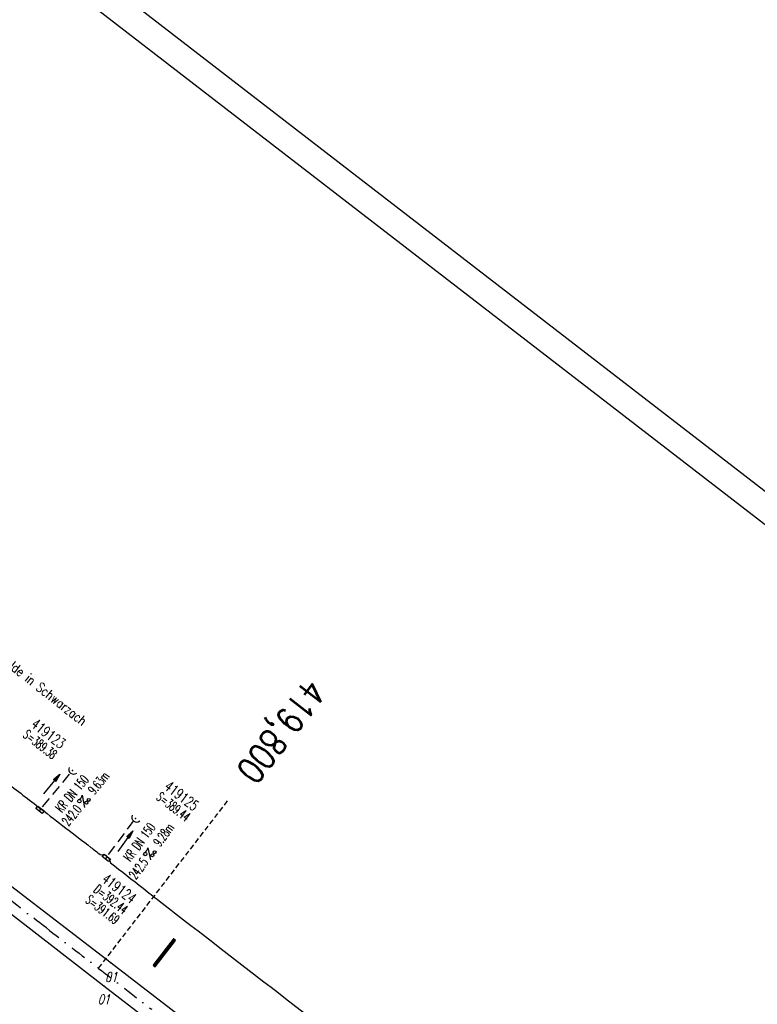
# Model space of a CAD drawing. Extents: x 449544 to 450624, y 436205 to 437134.
# Tile 14 of 16: x 450263 to 450403, y 436513 to 436699. Entities that reach past the tile are written whole.
import ezdxf
from ezdxf.enums import TextEntityAlignment as Align

# ---------------------------------------------------------------- set-up
doc = ezdxf.new("R2010")
doc.units = 0
doc.header["$LTSCALE"] = 2
doc.header["$MEASUREMENT"] = 0
for name, pattern in [('AUSGEZOGEN', [0]), ('GESTRICH-X2', [1.5, 1, -0.5]), ('GESTRICHELT', [0.75, 0.5, -0.25]), ('STRICHPT-X3', [3, 1.5, -0.75, 0, -0.75])]:
    doc.linetypes.add(name, pattern=pattern)
doc.layers.get('0').update_dxf_attribs({"linetype": 'AUSGEZOGEN'})
for name, color, linetype in [('ACHSE', 250, 'STRICHPT-X3'), ('FBR', 8, 'CONTINUOUS'), ('GEF', 7, 'CONTINUOUS'), ('HEKTOM', 250, 'GESTRICHELT'), ('KANAL', 7, 'GESTRICH-X2'), ('PFEIL', 7, 'CONTINUOUS'), ('PKT', 7, 'CONTINUOUS'), ('PKT-CODE', 2, 'CONTINUOUS'), ('Planeinteilung', 6, 'CONTINUOUS'), ('RAHMEN', 250, 'AUSGEZOGEN'), ('SCHACHTNR', 6, 'CONTINUOUS'), ('SCHRIFT', 7, 'AUSGEZOGEN'), ('SCHSYMBOL', 7, 'AUSGEZOGEN'), ('TEXTO', 4, 'CONTINUOUS'), ('TEXTU', 4, 'CONTINUOUS')]:
    doc.layers.add(name, color=color, linetype=linetype)
doc.styles.add('ROMANS', font='romans.shx', dxfattribs={"width": 0.8})

# ---------------------------------------------------------------- blocks, each defined once
blk = doc.blocks.new('1135297')
blk.add_line((1135, 297), (0, 297))
at = {"layer": 'RAHMEN'}
blk.add_line((950, 292), (25, 292), dxfattribs=at)
blk = doc.blocks.new('30')
at = {"color": 0}
for p, q in [((-0.75, -0.29), (-0.75, 0.29)), ((-0.75, 0.29), (0.75, 0.29)), ((0.75, 0.29), (0.75, -0.29)), ((0.75, -0.29), (-0.75, -0.29))]:
    blk.add_line(p, q, dxfattribs=at)
blk.add_point((0, 0), dxfattribs=at)
blk = doc.blocks.new('40')
at = {"color": 0}
blk.add_arc((0.02, 0.31), 0.91, 192.5363, 347.4637, dxfattribs=at)
blk.add_point((0, 0), dxfattribs=at)
blk = doc.blocks.new('PROM')
blk.add_line((1.57, 1.82), (0.02, 0.02))
for centre, radius in [((0.32, 1.51), 0.317), ((0.94, 0.29), 0.283), ((1.64, 0.29), 0.283)]:
    blk.add_circle(centre, radius)
blk.add_arc((0.99, 2.68), 1.03, 239.1414, 303.3549)
blk = doc.blocks.new('PFEIL2')
at = {"color": 0}
for p, q in [((0.88, 0), (-2.4, -0.01)), ((0.88, -0.27), (0.88, 0.28)), ((0.88, 0.28), (2.43, 0.01)), ((0.91, 0.27), (0.88, 0.26)), ((0.97, 0.26), (0.88, 0.25)), ((1.02, 0.25), (0.88, 0.23)), ((1.07, 0.24), (0.88, 0.21)), ((1.13, 0.23), (0.88, 0.19)), ((1.18, 0.22), (0.88, 0.17)), ((1.24, 0.21), (0.88, 0.15)), ((1.29, 0.21), (0.88, 0.14)), ((1.34, 0.2), (0.88, 0.12)), ((1.4, 0.19), (0.88, 0.1)), ((1.45, 0.18), (0.88, 0.08)), ((1.51, 0.17), (0.88, 0.06)), ((1.56, 0.16), (0.88, 0.04)), ((1.61, 0.15), (0.88, 0.02)), ((1.67, 0.14), (0.88, 0.01)), ((1.72, 0.13), (0.88, -0.01)), ((1.78, 0.12), (0.88, -0.03)), ((1.83, 0.11), (0.88, -0.05)), ((1.88, 0.1), (0.88, -0.07)), ((1.94, 0.09), (0.88, -0.09)), ((2.05, 0.08), (0.88, -0.12)), ((1.99, 0.08), (0.88, -0.11)), ((2.1, 0.07), (0.88, -0.14)), ((2.15, 0.06), (0.88, -0.16)), ((2.21, 0.05), (0.88, -0.18)), ((2.26, 0.04), (0.88, -0.2)), ((2.32, 0.03), (0.88, -0.22)), ((2.37, 0.02), (0.88, -0.23)), ((2.42, 0.01), (0.88, -0.25)), ((2.43, 0.01), (0.88, -0.27))]:
    blk.add_line(p, q, dxfattribs=at)
blk = doc.blocks.new('*X41')
at = {"color": 0}
for p, q in [((75.48, 275.6), (75.97, 276.09)), ((75.48, 275.6), (75.96, 276.09)), ((75.48, 275.61), (75.95, 276.09)), ((75.48, 275.62), (75.94, 276.09)), ((75.48, 275.63), (75.93, 276.09)), ((75.48, 275.64), (75.92, 276.09)), ((75.48, 275.65), (75.91, 276.09)), ((75.48, 275.66), (75.9, 276.09)), ((75.48, 275.67), (75.89, 276.09)), ((75.48, 275.68), (75.89, 276.09)), ((75.48, 275.68), (75.88, 276.09)), ((75.48, 275.69), (75.87, 276.09)), ((75.48, 275.7), (75.86, 276.09)), ((75.48, 275.71), (75.85, 276.09)), ((75.48, 275.72), (75.84, 276.09)), ((75.48, 275.73), (75.83, 276.09)), ((75.48, 275.74), (75.82, 276.09)), ((75.48, 275.75), (75.82, 276.09)), ((75.48, 275.75), (75.81, 276.09)), ((75.48, 275.76), (75.8, 276.09)), ((75.48, 275.77), (75.79, 276.09)), ((75.48, 275.78), (75.78, 276.09)), ((75.48, 275.79), (75.77, 276.09)), ((75.48, 275.8), (75.76, 276.09)), ((75.48, 275.81), (75.75, 276.09)), ((75.48, 275.82), (75.74, 276.09)), ((75.48, 275.83), (75.74, 276.09)), ((75.48, 275.83), (75.73, 276.09)), ((75.48, 275.84), (75.72, 276.09)), ((75.48, 275.85), (75.71, 276.09)), ((75.48, 275.86), (75.7, 276.09)), ((75.48, 275.87), (75.69, 276.09)), ((75.48, 275.88), (75.68, 276.09)), ((75.48, 275.89), (75.67, 276.09)), ((75.48, 275.9), (75.67, 276.09)), ((75.48, 275.91), (75.66, 276.09)), ((75.48, 275.91), (75.65, 276.09)), ((75.48, 275.92), (75.64, 276.09)), ((75.48, 275.93), (75.63, 276.09)), ((75.48, 275.94), (75.62, 276.09)), ((75.48, 275.95), (75.61, 276.09)), ((75.48, 275.96), (75.6, 276.09)), ((75.48, 275.97), (75.59, 276.09)), ((75.48, 275.98), (75.59, 276.09)), ((75.48, 275.98), (75.58, 276.09)), ((75.48, 275.99), (75.57, 276.09)), ((75.48, 276), (75.56, 276.09)), ((75.48, 276.01), (75.55, 276.09)), ((75.48, 276.02), (75.54, 276.09)), ((75.48, 276.03), (75.53, 276.09)), ((75.48, 276.04), (75.52, 276.09)), ((75.48, 276.05), (75.51, 276.09)), ((75.48, 276.06), (75.51, 276.09)), ((75.48, 276.06), (75.5, 276.09)), ((75.48, 276.07), (75.49, 276.09)), ((75.48, 275.58), (75.97, 276.08)), ((75.48, 275.59), (75.97, 276.08)), ((75.48, 275.57), (75.97, 276.07)), ((75.48, 275.56), (75.97, 276.06)), ((75.48, 275.55), (75.97, 276.05)), ((75.48, 275.54), (75.97, 276.04)), ((75.48, 275.53), (75.97, 276.03)), ((75.48, 275.53), (75.97, 276.02)), ((75.48, 275.52), (75.97, 276.01)), ((75.48, 275.5), (75.97, 276)), ((75.48, 275.51), (75.97, 276)), ((75.48, 275.49), (75.97, 275.99)), ((75.48, 275.48), (75.97, 275.98)), ((75.48, 275.47), (75.97, 275.97)), ((75.48, 275.46), (75.97, 275.96)), ((75.48, 275.45), (75.97, 275.95)), ((75.48, 275.45), (75.97, 275.94)), ((75.48, 275.43), (75.97, 275.93)), ((75.48, 275.44), (75.97, 275.93)), ((75.48, 275.42), (75.97, 275.92)), ((75.48, 275.41), (75.97, 275.91)), ((75.48, 275.4), (75.97, 275.9)), ((75.48, 275.39), (75.97, 275.89)), ((75.48, 275.38), (75.97, 275.88)), ((75.48, 275.37), (75.97, 275.87)), ((75.48, 275.37), (75.97, 275.86)), ((75.48, 275.35), (75.97, 275.85)), ((75.48, 275.36), (75.97, 275.85)), ((75.48, 275.34), (75.97, 275.84)), ((75.48, 275.33), (75.97, 275.83)), ((75.48, 275.32), (75.97, 275.82)), ((75.48, 275.31), (75.97, 275.81)), ((75.48, 275.3), (75.97, 275.8)), ((75.48, 275.3), (75.97, 275.79)), ((75.48, 275.29), (75.97, 275.78)), ((75.48, 275.27), (75.97, 275.77)), ((75.48, 275.28), (75.97, 275.77)), ((75.48, 275.26), (75.97, 275.76)), ((75.48, 275.25), (75.97, 275.75)), ((75.48, 275.24), (75.97, 275.74)), ((75.48, 275.23), (75.97, 275.73)), ((75.48, 275.22), (75.97, 275.72)), ((75.48, 275.22), (75.97, 275.71)), ((75.48, 275.2), (75.97, 275.7)), ((75.48, 275.21), (75.97, 275.7)), ((75.48, 275.19), (75.97, 275.69)), ((75.48, 275.18), (75.97, 275.68)), ((75.48, 275.17), (75.97, 275.67)), ((75.48, 275.16), (75.97, 275.66)), ((75.48, 275.15), (75.97, 275.65)), ((75.48, 275.15), (75.97, 275.64)), ((75.48, 275.14), (75.97, 275.63)), ((75.48, 275.12), (75.97, 275.62)), ((75.48, 275.13), (75.97, 275.62)), ((75.48, 275.11), (75.97, 275.61)), ((75.48, 275.1), (75.97, 275.6)), ((75.48, 275.09), (75.97, 275.59)), ((75.48, 275.08), (75.97, 275.58)), ((75.48, 275.07), (75.97, 275.57)), ((75.48, 275.07), (75.97, 275.56)), ((75.48, 275.05), (75.97, 275.55)), ((75.48, 275.06), (75.97, 275.55)), ((75.48, 275.04), (75.97, 275.54)), ((75.48, 275.03), (75.97, 275.53)), ((75.48, 275.02), (75.97, 275.52)), ((75.48, 275.01), (75.97, 275.51)), ((75.48, 275), (75.97, 275.5)), ((75.48, 274.99), (75.97, 275.49)), ((75.48, 274.99), (75.97, 275.48)), ((75.48, 274.97), (75.97, 275.47)), ((75.48, 274.98), (75.97, 275.47)), ((75.48, 274.96), (75.97, 275.46)), ((75.48, 274.95), (75.97, 275.45)), ((75.48, 274.94), (75.97, 275.44)), ((75.48, 274.93), (75.97, 275.43)), ((75.48, 274.92), (75.97, 275.42)), ((75.48, 274.92), (75.97, 275.41)), ((75.48, 274.91), (75.97, 275.4)), ((75.48, 274.89), (75.97, 275.39)), ((75.48, 274.9), (75.97, 275.39)), ((75.48, 274.88), (75.97, 275.38)), ((75.48, 274.87), (75.97, 275.37)), ((75.48, 274.86), (75.97, 275.36)), ((75.48, 274.85), (75.97, 275.35)), ((75.48, 274.84), (75.97, 275.34)), ((75.48, 274.84), (75.97, 275.33)), ((75.48, 274.82), (75.97, 275.32)), ((75.48, 274.83), (75.97, 275.32)), ((75.48, 274.81), (75.97, 275.31)), ((75.48, 274.8), (75.97, 275.3)), ((75.48, 274.79), (75.97, 275.29)), ((75.48, 274.78), (75.97, 275.28)), ((75.48, 274.77), (75.97, 275.27)), ((75.48, 274.76), (75.97, 275.26)), ((75.48, 274.76), (75.97, 275.25)), ((75.48, 274.74), (75.97, 275.24)), ((75.48, 274.75), (75.97, 275.24)), ((75.48, 274.73), (75.97, 275.23)), ((75.48, 274.72), (75.97, 275.22)), ((75.48, 274.71), (75.97, 275.21)), ((75.48, 274.7), (75.97, 275.2)), ((75.48, 274.69), (75.97, 275.19)), ((75.48, 274.69), (75.97, 275.18)), ((75.48, 274.67), (75.97, 275.17)), ((75.48, 274.68), (75.97, 275.17)), ((75.48, 274.66), (75.97, 275.16)), ((75.48, 274.65), (75.97, 275.15)), ((75.48, 274.64), (75.97, 275.14)), ((75.48, 274.63), (75.97, 275.13)), ((75.48, 274.62), (75.97, 275.12)), ((75.48, 274.61), (75.97, 275.11)), ((75.48, 274.61), (75.97, 275.1)), ((75.48, 274.59), (75.97, 275.09)), ((75.48, 274.6), (75.97, 275.09)), ((75.48, 274.58), (75.97, 275.08)), ((75.48, 274.57), (75.97, 275.07)), ((75.48, 274.56), (75.97, 275.06)), ((75.48, 274.55), (75.97, 275.05)), ((75.48, 274.54), (75.97, 275.04)), ((75.48, 274.54), (75.97, 275.03)), ((75.48, 274.53), (75.97, 275.02)), ((75.48, 274.51), (75.97, 275.01)), ((75.48, 274.52), (75.97, 275.01)), ((75.48, 274.5), (75.97, 275)), ((75.48, 274.49), (75.97, 274.99)), ((75.48, 274.48), (75.97, 274.98)), ((75.48, 274.47), (75.97, 274.97)), ((75.48, 274.46), (75.97, 274.96)), ((75.48, 274.46), (75.97, 274.95)), ((75.48, 274.44), (75.97, 274.94)), ((75.48, 274.45), (75.97, 274.94)), ((75.48, 274.43), (75.97, 274.93)), ((75.48, 274.42), (75.97, 274.92)), ((75.48, 274.41), (75.97, 274.91)), ((75.48, 274.4), (75.97, 274.9)), ((75.48, 274.39), (75.97, 274.89)), ((75.48, 274.38), (75.97, 274.88)), ((75.48, 274.38), (75.97, 274.87)), ((75.48, 274.36), (75.97, 274.86)), ((75.48, 274.37), (75.97, 274.86)), ((75.48, 274.35), (75.97, 274.85)), ((75.48, 274.34), (75.97, 274.84)), ((75.48, 274.33), (75.97, 274.83)), ((75.48, 274.32), (75.97, 274.82)), ((75.48, 274.31), (75.97, 274.81)), ((75.48, 274.31), (75.97, 274.8)), ((75.48, 274.3), (75.97, 274.79)), ((75.48, 274.28), (75.97, 274.78)), ((75.48, 274.29), (75.97, 274.78)), ((75.48, 274.27), (75.97, 274.77)), ((75.48, 274.26), (75.97, 274.76)), ((75.48, 274.25), (75.97, 274.75)), ((75.48, 274.24), (75.97, 274.74)), ((75.48, 274.23), (75.97, 274.73)), ((75.48, 274.23), (75.97, 274.72)), ((75.48, 274.21), (75.97, 274.71)), ((75.48, 274.22), (75.97, 274.71)), ((75.48, 274.2), (75.97, 274.7)), ((75.48, 274.19), (75.97, 274.69)), ((75.48, 274.18), (75.97, 274.68)), ((75.48, 274.17), (75.97, 274.67)), ((75.48, 274.16), (75.97, 274.66)), ((75.48, 274.16), (75.97, 274.65)), ((75.48, 274.15), (75.97, 274.64)), ((75.48, 274.13), (75.97, 274.63)), ((75.48, 274.14), (75.97, 274.63)), ((75.48, 274.12), (75.97, 274.62)), ((75.48, 274.11), (75.97, 274.61)), ((75.48, 274.1), (75.97, 274.6)), ((75.48, 274.09), (75.97, 274.59)), ((75.48, 274.08), (75.97, 274.58)), ((75.48, 274.08), (75.97, 274.57)), ((75.48, 274.06), (75.97, 274.56)), ((75.48, 274.07), (75.97, 274.56)), ((75.48, 274.05), (75.97, 274.55)), ((75.48, 274.04), (75.97, 274.54)), ((75.48, 274.03), (75.97, 274.53)), ((75.48, 274.02), (75.97, 274.52)), ((75.48, 274.01), (75.97, 274.51)), ((75.48, 274), (75.97, 274.5)), ((75.48, 274), (75.97, 274.49)), ((75.48, 273.98), (75.97, 274.48)), ((75.48, 273.99), (75.97, 274.48)), ((75.48, 273.97), (75.97, 274.47)), ((75.48, 273.96), (75.97, 274.46)), ((75.48, 273.95), (75.97, 274.45)), ((75.48, 273.94), (75.97, 274.44)), ((75.48, 273.93), (75.97, 274.43)), ((75.48, 273.93), (75.97, 274.42)), ((75.48, 273.92), (75.97, 274.41)), ((75.48, 273.9), (75.97, 274.4)), ((75.48, 273.91), (75.97, 274.4)), ((75.48, 273.89), (75.97, 274.39)), ((75.48, 273.88), (75.97, 274.38)), ((75.48, 273.87), (75.97, 274.37)), ((75.48, 273.86), (75.97, 274.36)), ((75.48, 273.85), (75.97, 274.35)), ((75.48, 273.85), (75.97, 274.34)), ((75.48, 273.83), (75.97, 274.33)), ((75.48, 273.84), (75.97, 274.33)), ((75.48, 273.82), (75.97, 274.32)), ((75.48, 273.81), (75.97, 274.31)), ((75.48, 273.8), (75.97, 274.3)), ((75.48, 273.79), (75.97, 274.29)), ((75.48, 273.78), (75.97, 274.28)), ((75.48, 273.78), (75.97, 274.27)), ((75.48, 273.77), (75.97, 274.26)), ((75.48, 273.75), (75.97, 274.25)), ((75.48, 273.76), (75.97, 274.25)), ((75.48, 273.74), (75.97, 274.24)), ((75.48, 273.73), (75.97, 274.23)), ((75.48, 273.72), (75.97, 274.22)), ((75.48, 273.71), (75.97, 274.21)), ((75.48, 273.7), (75.97, 274.2)), ((75.48, 273.7), (75.97, 274.19)), ((75.48, 273.68), (75.97, 274.18)), ((75.48, 273.69), (75.97, 274.18)), ((75.48, 273.67), (75.97, 274.17)), ((75.48, 273.66), (75.97, 274.16)), ((75.48, 273.65), (75.97, 274.15)), ((75.48, 273.64), (75.97, 274.14)), ((75.48, 273.63), (75.97, 274.13)), ((75.48, 273.62), (75.97, 274.12)), ((75.48, 273.62), (75.97, 274.11)), ((75.48, 273.6), (75.97, 274.1)), ((75.48, 273.61), (75.97, 274.1)), ((75.48, 273.59), (75.97, 274.09)), ((75.48, 273.58), (75.97, 274.08)), ((75.48, 273.57), (75.97, 274.07)), ((75.48, 273.56), (75.97, 274.06)), ((75.48, 273.55), (75.97, 274.05)), ((75.48, 273.55), (75.97, 274.04)), ((75.48, 273.54), (75.97, 274.03)), ((75.48, 273.52), (75.97, 274.02)), ((75.48, 273.53), (75.97, 274.02)), ((75.48, 273.51), (75.97, 274.01)), ((75.48, 273.5), (75.97, 274)), ((75.48, 273.49), (75.97, 273.99)), ((75.48, 273.48), (75.97, 273.98)), ((75.48, 273.47), (75.97, 273.97)), ((75.48, 273.47), (75.97, 273.96)), ((75.48, 273.46), (75.97, 273.95)), ((75.48, 273.45), (75.97, 273.95)), ((75.48, 273.44), (75.97, 273.94)), ((75.48, 273.43), (75.97, 273.93)), ((75.48, 273.42), (75.97, 273.92)), ((75.48, 273.41), (75.97, 273.91)), ((75.48, 273.4), (75.97, 273.9)), ((75.48, 273.39), (75.97, 273.89)), ((75.48, 273.39), (75.97, 273.88)), ((75.48, 273.37), (75.97, 273.87)), ((75.48, 273.38), (75.97, 273.87)), ((75.48, 273.36), (75.97, 273.86)), ((75.48, 273.35), (75.97, 273.85)), ((75.48, 273.34), (75.97, 273.84)), ((75.48, 273.33), (75.97, 273.83)), ((75.48, 273.32), (75.97, 273.82)), ((75.48, 273.32), (75.97, 273.81)), ((75.48, 273.3), (75.97, 273.8)), ((75.48, 273.31), (75.97, 273.8)), ((75.48, 273.29), (75.97, 273.79)), ((75.48, 273.28), (75.97, 273.78)), ((75.48, 273.27), (75.97, 273.77)), ((75.48, 273.26), (75.97, 273.76)), ((75.48, 273.25), (75.97, 273.75)), ((75.48, 273.24), (75.97, 273.74)), ((75.48, 273.24), (75.97, 273.73)), ((75.48, 273.22), (75.97, 273.72)), ((75.48, 273.23), (75.97, 273.72)), ((75.48, 273.21), (75.97, 273.71)), ((75.48, 273.2), (75.97, 273.7)), ((75.48, 273.19), (75.97, 273.69)), ((75.48, 273.18), (75.97, 273.68)), ((75.48, 273.17), (75.97, 273.67)), ((75.48, 273.17), (75.97, 273.66)), ((75.48, 273.16), (75.97, 273.65)), ((75.48, 273.14), (75.97, 273.64)), ((75.48, 273.15), (75.97, 273.64)), ((75.48, 273.13), (75.97, 273.63)), ((75.48, 273.12), (75.97, 273.62)), ((75.48, 273.11), (75.97, 273.61)), ((75.48, 273.1), (75.97, 273.6)), ((75.48, 273.09), (75.97, 273.59)), ((75.48, 273.09), (75.97, 273.58)), ((75.48, 273.07), (75.97, 273.57)), ((75.48, 273.08), (75.97, 273.57)), ((75.48, 273.06), (75.97, 273.56)), ((75.48, 273.05), (75.97, 273.55)), ((75.48, 273.04), (75.97, 273.54)), ((75.48, 273.03), (75.97, 273.53)), ((75.48, 273.02), (75.97, 273.52)), ((75.48, 273.01), (75.97, 273.51)), ((75.48, 273.01), (75.97, 273.5)), ((75.48, 272.99), (75.97, 273.49)), ((75.48, 273), (75.97, 273.49)), ((75.48, 272.98), (75.97, 273.48)), ((75.48, 272.97), (75.97, 273.47)), ((75.48, 272.96), (75.97, 273.46)), ((75.48, 272.95), (75.97, 273.45)), ((75.48, 272.94), (75.97, 273.44)), ((75.48, 272.94), (75.97, 273.43)), ((75.48, 272.93), (75.97, 273.42)), ((75.48, 272.91), (75.97, 273.41)), ((75.48, 272.92), (75.97, 273.41)), ((75.48, 272.9), (75.97, 273.4)), ((75.48, 272.89), (75.97, 273.39)), ((75.48, 272.88), (75.97, 273.38)), ((75.48, 272.87), (75.97, 273.37)), ((75.48, 272.86), (75.97, 273.36)), ((75.48, 272.86), (75.97, 273.35)), ((75.48, 272.84), (75.97, 273.34)), ((75.48, 272.85), (75.97, 273.34)), ((75.48, 272.83), (75.97, 273.33)), ((75.48, 272.82), (75.97, 273.32)), ((75.48, 272.81), (75.97, 273.31)), ((75.48, 272.8), (75.97, 273.3)), ((75.48, 272.79), (75.97, 273.29)), ((75.48, 272.79), (75.97, 273.28)), ((75.48, 272.78), (75.97, 273.27)), ((75.48, 272.76), (75.97, 273.26)), ((75.48, 272.77), (75.97, 273.26)), ((75.48, 272.75), (75.97, 273.25)), ((75.48, 272.74), (75.97, 273.24)), ((75.48, 272.73), (75.97, 273.23)), ((75.48, 272.72), (75.97, 273.22)), ((75.48, 272.71), (75.97, 273.21)), ((75.48, 272.71), (75.97, 273.2)), ((75.48, 272.7), (75.97, 273.19)), ((75.48, 272.69), (75.97, 273.19)), ((75.48, 272.68), (75.97, 273.18)), ((75.48, 272.67), (75.97, 273.17)), ((75.48, 272.66), (75.97, 273.16)), ((75.48, 272.65), (75.97, 273.15)), ((75.48, 272.64), (75.97, 273.14)), ((75.48, 272.63), (75.97, 273.13)), ((75.48, 272.63), (75.97, 273.12)), ((75.48, 272.62), (75.97, 273.11)), ((75.48, 272.61), (75.97, 273.11)), ((75.48, 272.6), (75.97, 273.1)), ((75.48, 272.59), (75.97, 273.09)), ((75.48, 272.58), (75.97, 273.08)), ((75.48, 272.57), (75.97, 273.07)), ((75.48, 272.56), (75.97, 273.06)), ((75.48, 272.56), (75.97, 273.05)), ((75.48, 272.55), (75.97, 273.04)), ((75.48, 272.54), (75.97, 273.03)), ((75.48, 272.53), (75.97, 273.03)), ((75.48, 272.52), (75.97, 273.02)), ((75.48, 272.51), (75.97, 273.01)), ((75.48, 272.5), (75.97, 273)), ((75.48, 272.49), (75.97, 272.99)), ((75.48, 272.48), (75.97, 272.98)), ((75.48, 272.48), (75.97, 272.97)), ((75.48, 272.47), (75.97, 272.96)), ((75.48, 272.46), (75.97, 272.96)), ((75.48, 272.45), (75.97, 272.95)), ((75.48, 272.44), (75.97, 272.94)), ((75.48, 272.43), (75.97, 272.93)), ((75.48, 272.42), (75.97, 272.92)), ((75.48, 272.41), (75.97, 272.91)), ((75.48, 272.41), (75.97, 272.9)), ((75.48, 272.4), (75.97, 272.89)), ((75.48, 272.39), (75.97, 272.88)), ((75.48, 272.38), (75.97, 272.88)), ((75.48, 272.37), (75.97, 272.87)), ((75.48, 272.36), (75.97, 272.86)), ((75.48, 272.35), (75.97, 272.85)), ((75.48, 272.34), (75.97, 272.84)), ((75.48, 272.33), (75.97, 272.83)), ((75.48, 272.33), (75.97, 272.82)), ((75.48, 272.32), (75.97, 272.81)), ((75.48, 272.31), (75.97, 272.81)), ((75.48, 272.3), (75.97, 272.8)), ((75.48, 272.29), (75.97, 272.79)), ((75.48, 272.28), (75.97, 272.78)), ((75.48, 272.27), (75.97, 272.77)), ((75.48, 272.26), (75.97, 272.76)), ((75.48, 272.25), (75.97, 272.75)), ((75.48, 272.25), (75.97, 272.74)), ((75.48, 272.24), (75.97, 272.73)), ((75.48, 272.23), (75.97, 272.73)), ((75.48, 272.22), (75.97, 272.72)), ((75.48, 272.21), (75.97, 272.71)), ((75.48, 272.2), (75.97, 272.7)), ((75.48, 272.19), (75.97, 272.69)), ((75.48, 272.18), (75.97, 272.68)), ((75.48, 272.18), (75.97, 272.67)), ((75.48, 272.17), (75.97, 272.66)), ((75.48, 272.16), (75.97, 272.65)), ((75.48, 272.15), (75.97, 272.65)), ((75.48, 272.14), (75.97, 272.64)), ((75.48, 272.13), (75.97, 272.63)), ((75.48, 272.12), (75.97, 272.62)), ((75.48, 272.11), (75.97, 272.61)), ((75.48, 272.1), (75.97, 272.6)), ((75.48, 272.1), (75.97, 272.59)), ((75.48, 272.09), (75.97, 272.58)), ((75.48, 272.08), (75.97, 272.58)), ((75.48, 272.07), (75.97, 272.57)), ((75.48, 272.06), (75.97, 272.56)), ((75.48, 272.05), (75.97, 272.55)), ((75.48, 272.04), (75.97, 272.54)), ((75.48, 272.03), (75.97, 272.53)), ((75.48, 272.02), (75.97, 272.52)), ((75.48, 272.02), (75.97, 272.51)), ((75.48, 272.01), (75.97, 272.5)), ((75.48, 272), (75.97, 272.5)), ((75.48, 271.99), (75.97, 272.49)), ((75.48, 271.98), (75.97, 272.48)), ((75.48, 271.97), (75.97, 272.47)), ((75.48, 271.96), (75.97, 272.46)), ((75.48, 271.95), (75.97, 272.45)), ((75.48, 271.95), (75.97, 272.44)), ((75.48, 271.94), (75.97, 272.43)), ((75.48, 271.93), (75.97, 272.42)), ((75.48, 271.92), (75.97, 272.42)), ((75.48, 271.91), (75.97, 272.41)), ((75.48, 271.9), (75.97, 272.4)), ((75.48, 271.89), (75.97, 272.39)), ((75.48, 271.88), (75.97, 272.38)), ((75.48, 271.87), (75.97, 272.37)), ((75.48, 271.87), (75.97, 272.36)), ((75.48, 271.86), (75.97, 272.35)), ((75.48, 271.85), (75.97, 272.35)), ((75.48, 271.84), (75.97, 272.34)), ((75.48, 271.83), (75.97, 272.33)), ((75.48, 271.82), (75.97, 272.32)), ((75.48, 271.81), (75.97, 272.31)), ((75.48, 271.8), (75.97, 272.3)), ((75.48, 271.8), (75.97, 272.29)), ((75.48, 271.79), (75.97, 272.28)), ((75.48, 271.78), (75.97, 272.27)), ((75.48, 271.77), (75.97, 272.27)), ((75.48, 271.76), (75.97, 272.26)), ((75.48, 271.75), (75.97, 272.25)), ((75.48, 271.74), (75.97, 272.24)), ((75.48, 271.73), (75.97, 272.23)), ((75.48, 271.72), (75.97, 272.22)), ((75.48, 271.72), (75.97, 272.21)), ((75.48, 271.71), (75.97, 272.2)), ((75.48, 271.7), (75.97, 272.2)), ((75.48, 271.69), (75.97, 272.19)), ((75.48, 271.68), (75.97, 272.18)), ((75.48, 271.67), (75.97, 272.17)), ((75.48, 271.66), (75.97, 272.16)), ((75.48, 271.65), (75.97, 272.15)), ((75.48, 271.64), (75.97, 272.14)), ((75.48, 271.64), (75.97, 272.13)), ((75.48, 271.63), (75.97, 272.12)), ((75.48, 271.62), (75.97, 272.12)), ((75.48, 271.61), (75.97, 272.11)), ((75.48, 271.6), (75.97, 272.1)), ((75.48, 271.59), (75.97, 272.09)), ((75.48, 271.58), (75.97, 272.08)), ((75.48, 271.57), (75.97, 272.07)), ((75.48, 271.57), (75.97, 272.06)), ((75.48, 271.56), (75.97, 272.05)), ((75.48, 271.55), (75.97, 272.04)), ((75.48, 271.54), (75.97, 272.04)), ((75.48, 271.53), (75.97, 272.03)), ((75.48, 271.52), (75.97, 272.02)), ((75.48, 271.51), (75.97, 272.01)), ((75.48, 271.5), (75.97, 272)), ((75.48, 271.49), (75.97, 271.99)), ((75.48, 271.49), (75.97, 271.98)), ((75.48, 271.48), (75.97, 271.97)), ((75.48, 271.47), (75.97, 271.97)), ((75.48, 271.46), (75.97, 271.96)), ((75.48, 271.45), (75.97, 271.95)), ((75.48, 271.44), (75.97, 271.94)), ((75.48, 271.43), (75.97, 271.93)), ((75.48, 271.42), (75.97, 271.92)), ((75.48, 271.42), (75.97, 271.91)), ((75.48, 271.41), (75.97, 271.9)), ((75.48, 271.4), (75.97, 271.89)), ((75.48, 271.39), (75.97, 271.89)), ((75.48, 271.38), (75.97, 271.88)), ((75.48, 271.37), (75.97, 271.87)), ((75.48, 271.36), (75.97, 271.86)), ((75.48, 271.35), (75.97, 271.85)), ((75.48, 271.34), (75.97, 271.84)), ((75.48, 271.34), (75.97, 271.83)), ((75.48, 271.33), (75.97, 271.82)), ((75.48, 271.32), (75.97, 271.82)), ((75.48, 271.31), (75.97, 271.81)), ((75.48, 271.3), (75.97, 271.8)), ((75.48, 271.29), (75.97, 271.79)), ((75.48, 271.28), (75.97, 271.78)), ((75.48, 271.27), (75.97, 271.77)), ((75.48, 271.26), (75.97, 271.76)), ((75.48, 271.26), (75.97, 271.75)), ((75.48, 271.25), (75.97, 271.74)), ((75.48, 271.24), (75.97, 271.74)), ((75.48, 271.23), (75.97, 271.73)), ((75.48, 271.22), (75.97, 271.72)), ((75.48, 271.21), (75.97, 271.71)), ((75.48, 271.2), (75.97, 271.7)), ((75.48, 271.19), (75.97, 271.69)), ((75.48, 271.19), (75.97, 271.68)), ((75.48, 271.18), (75.97, 271.67)), ((75.48, 271.17), (75.97, 271.66)), ((75.48, 271.16), (75.97, 271.66)), ((75.48, 271.15), (75.97, 271.65)), ((75.48, 271.14), (75.97, 271.64)), ((75.48, 271.13), (75.97, 271.63)), ((75.48, 271.12), (75.97, 271.62)), ((75.48, 271.11), (75.97, 271.61)), ((75.48, 271.11), (75.97, 271.6)), ((75.48, 271.1), (75.97, 271.59)), ((75.48, 271.09), (75.97, 271.59)), ((75.48, 271.08), (75.97, 271.58)), ((75.48, 271.07), (75.97, 271.57)), ((75.48, 271.06), (75.97, 271.56)), ((75.48, 271.05), (75.97, 271.55)), ((75.48, 271.04), (75.97, 271.54)), ((75.48, 271.03), (75.97, 271.53)), ((75.48, 271.03), (75.97, 271.52)), ((75.48, 271.02), (75.97, 271.51)), ((75.48, 271.01), (75.97, 271.51)), ((75.48, 271), (75.97, 271.5)), ((75.48, 270.99), (75.97, 271.49)), ((75.48, 270.98), (75.97, 271.48)), ((75.48, 270.97), (75.97, 271.47)), ((75.48, 270.96), (75.97, 271.46)), ((75.48, 270.96), (75.97, 271.45)), ((75.48, 270.95), (75.97, 271.44)), ((75.48, 270.94), (75.97, 271.44)), ((75.48, 270.93), (75.97, 271.43)), ((75.48, 270.92), (75.97, 271.42)), ((75.48, 270.91), (75.97, 271.41)), ((75.48, 270.9), (75.97, 271.4)), ((75.48, 270.89), (75.97, 271.39)), ((75.48, 270.88), (75.97, 271.38)), ((75.48, 270.88), (75.97, 271.37)), ((75.48, 270.87), (75.97, 271.36)), ((75.48, 270.86), (75.97, 271.36)), ((75.48, 270.85), (75.97, 271.35)), ((75.48, 270.84), (75.97, 271.34)), ((75.48, 270.83), (75.97, 271.33)), ((75.48, 270.82), (75.97, 271.32)), ((75.48, 270.81), (75.97, 271.31)), ((75.48, 270.81), (75.97, 271.3)), ((75.48, 270.8), (75.97, 271.29)), ((75.48, 270.79), (75.97, 271.28)), ((75.48, 270.78), (75.97, 271.28)), ((75.48, 270.77), (75.97, 271.27)), ((75.48, 270.76), (75.97, 271.26)), ((75.48, 270.75), (75.97, 271.25)), ((75.48, 270.74), (75.97, 271.24)), ((75.48, 270.73), (75.97, 271.23)), ((75.48, 270.73), (75.97, 271.22)), ((75.48, 270.72), (75.97, 271.21)), ((75.48, 270.71), (75.97, 271.21)), ((75.48, 270.7), (75.97, 271.2)), ((75.48, 270.69), (75.97, 271.19)), ((75.48, 270.68), (75.97, 271.18)), ((75.48, 270.67), (75.97, 271.17)), ((75.48, 270.66), (75.97, 271.16)), ((75.48, 270.65), (75.97, 271.15)), ((75.48, 270.65), (75.97, 271.14)), ((75.48, 270.64), (75.97, 271.13)), ((75.48, 270.63), (75.97, 271.13)), ((75.48, 270.62), (75.97, 271.12)), ((75.48, 270.61), (75.97, 271.11)), ((75.48, 270.6), (75.97, 271.1)), ((75.48, 270.59), (75.97, 271.09)), ((75.48, 270.58), (75.97, 271.08)), ((75.48, 270.58), (75.97, 271.07)), ((75.48, 270.57), (75.97, 271.06)), ((75.48, 270.56), (75.97, 271.05)), ((75.48, 270.55), (75.97, 271.05)), ((75.48, 270.54), (75.97, 271.04)), ((75.48, 270.53), (75.97, 271.03)), ((75.48, 270.52), (75.97, 271.02)), ((75.48, 270.51), (75.97, 271.01)), ((75.48, 270.5), (75.97, 271)), ((75.48, 270.5), (75.97, 270.99)), ((75.48, 270.49), (75.97, 270.98)), ((75.48, 270.48), (75.97, 270.98)), ((75.48, 270.47), (75.97, 270.97)), ((75.48, 270.46), (75.97, 270.96)), ((75.48, 270.45), (75.97, 270.95)), ((75.48, 270.44), (75.97, 270.94)), ((75.48, 270.43), (75.97, 270.93)), ((75.48, 270.43), (75.97, 270.92)), ((75.48, 270.42), (75.97, 270.91)), ((75.48, 270.41), (75.97, 270.9)), ((75.48, 270.4), (75.97, 270.9)), ((75.48, 270.39), (75.97, 270.89)), ((75.48, 270.38), (75.97, 270.88)), ((75.48, 270.37), (75.97, 270.87)), ((75.48, 270.36), (75.97, 270.86)), ((75.48, 270.35), (75.97, 270.85)), ((75.48, 270.35), (75.97, 270.84)), ((75.48, 270.34), (75.97, 270.83)), ((75.48, 270.33), (75.97, 270.83)), ((75.48, 270.32), (75.97, 270.82)), ((75.48, 270.31), (75.97, 270.81)), ((75.48, 270.3), (75.97, 270.8)), ((75.48, 270.29), (75.97, 270.79)), ((75.48, 270.28), (75.97, 270.78)), ((75.48, 270.27), (75.97, 270.77)), ((75.48, 270.27), (75.97, 270.76)), ((75.48, 270.26), (75.97, 270.75)), ((75.48, 270.25), (75.97, 270.75)), ((75.48, 270.24), (75.97, 270.74)), ((75.48, 270.23), (75.97, 270.73)), ((75.48, 270.22), (75.97, 270.72)), ((75.48, 270.21), (75.97, 270.71)), ((75.48, 270.2), (75.97, 270.7)), ((75.48, 270.2), (75.97, 270.69)), ((75.48, 270.19), (75.97, 270.68)), ((75.48, 270.18), (75.97, 270.67)), ((75.48, 270.17), (75.97, 270.67)), ((75.48, 270.16), (75.97, 270.66)), ((75.48, 270.15), (75.97, 270.65)), ((75.48, 270.14), (75.97, 270.64)), ((75.48, 270.13), (75.97, 270.63)), ((75.48, 270.12), (75.97, 270.62)), ((75.48, 270.12), (75.97, 270.61)), ((75.48, 270.11), (75.97, 270.6)), ((75.48, 270.1), (75.97, 270.6)), ((75.48, 270.09), (75.97, 270.59)), ((75.48, 270.08), (75.97, 270.58)), ((75.48, 270.07), (75.97, 270.57)), ((75.48, 270.06), (75.97, 270.56)), ((75.48, 270.05), (75.97, 270.55)), ((75.48, 270.05), (75.97, 270.54)), ((75.48, 270.04), (75.97, 270.53)), ((75.48, 270.03), (75.97, 270.52)), ((75.48, 270.02), (75.97, 270.52)), ((75.48, 270.01), (75.97, 270.51)), ((75.48, 270), (75.97, 270.5)), ((75.48, 269.99), (75.97, 270.49)), ((75.48, 269.98), (75.97, 270.48)), ((75.48, 269.97), (75.97, 270.47)), ((75.48, 269.97), (75.97, 270.46)), ((75.48, 269.96), (75.97, 270.45)), ((75.48, 269.95), (75.97, 270.45)), ((75.48, 269.94), (75.97, 270.44)), ((75.48, 269.93), (75.97, 270.43)), ((75.48, 269.92), (75.97, 270.42)), ((75.48, 269.91), (75.97, 270.41)), ((75.48, 269.9), (75.97, 270.4)), ((75.48, 269.89), (75.97, 270.39)), ((75.48, 269.89), (75.97, 270.38)), ((75.48, 269.88), (75.97, 270.37)), ((75.48, 269.87), (75.97, 270.37)), ((75.48, 269.86), (75.97, 270.36)), ((75.48, 269.85), (75.97, 270.35)), ((75.48, 269.83), (75.97, 270.33)), ((75.49, 269.84), (75.97, 270.32)), ((75.5, 269.84), (75.97, 270.31)), ((75.51, 269.84), (75.97, 270.3)), ((75.51, 269.84), (75.97, 270.29)), ((75.52, 269.84), (75.97, 270.29)), ((75.53, 269.84), (75.97, 270.28)), ((75.54, 269.84), (75.97, 270.27)), ((75.55, 269.84), (75.97, 270.26)), ((75.56, 269.84), (75.97, 270.25)), ((75.57, 269.84), (75.97, 270.24)), ((75.58, 269.84), (75.97, 270.23)), ((75.58, 269.84), (75.97, 270.22)), ((75.59, 269.84), (75.97, 270.22)), ((75.6, 269.84), (75.97, 270.21)), ((75.61, 269.84), (75.97, 270.2)), ((75.62, 269.84), (75.97, 270.19)), ((75.63, 269.84), (75.97, 270.18)), ((75.64, 269.84), (75.97, 270.17)), ((75.65, 269.84), (75.97, 270.16)), ((75.66, 269.84), (75.97, 270.15)), ((75.66, 269.84), (75.97, 270.14)), ((75.67, 269.84), (75.97, 270.14)), ((75.68, 269.84), (75.97, 270.13)), ((75.69, 269.84), (75.97, 270.12)), ((75.7, 269.84), (75.97, 270.11)), ((75.71, 269.84), (75.97, 270.1)), ((75.72, 269.84), (75.97, 270.09)), ((75.73, 269.84), (75.97, 270.08)), ((75.74, 269.84), (75.97, 270.07)), ((75.74, 269.84), (75.97, 270.07)), ((75.75, 269.84), (75.97, 270.06)), ((75.76, 269.84), (75.97, 270.05)), ((75.77, 269.84), (75.97, 270.04)), ((75.78, 269.84), (75.97, 270.03)), ((75.79, 269.84), (75.97, 270.02)), ((75.8, 269.84), (75.97, 270.01)), ((75.81, 269.84), (75.97, 270)), ((75.81, 269.84), (75.97, 269.99)), ((75.82, 269.84), (75.97, 269.99)), ((75.83, 269.84), (75.97, 269.98)), ((75.84, 269.84), (75.97, 269.97)), ((75.85, 269.84), (75.97, 269.96)), ((75.86, 269.84), (75.97, 269.95)), ((75.87, 269.84), (75.97, 269.94)), ((75.88, 269.84), (75.97, 269.93)), ((75.89, 269.84), (75.97, 269.92)), ((75.89, 269.84), (75.97, 269.91)), ((75.9, 269.84), (75.97, 269.91)), ((75.91, 269.84), (75.97, 269.9)), ((75.92, 269.84), (75.97, 269.89)), ((75.93, 269.84), (75.97, 269.88)), ((75.94, 269.84), (75.97, 269.87)), ((75.95, 269.84), (75.97, 269.86)), ((75.96, 269.84), (75.97, 269.85)), ((75.96, 269.84), (75.97, 269.84))]:
    blk.add_line(p, q, dxfattribs=at)
blk = doc.blocks.new('NUGEF')
blk.add_lwpolyline([(0.51, -0.01), (0.51, 6.24), (0.01, 6.24), (0.01, -0.01)], close=True)
blk.add_blockref('*X41', (-75.46, -269.84))

msp = doc.modelspace()

# ---------------------------------------------------------------- linework, layer by layer
at = {"layer": 'ACHSE'}
for points in [[(449723.72, 436947.11, -0.000002), (449783.09, 436901.28, 0.000001), (449842.47, 436855.45, 0.000004), (449891.94, 436817.26, -0.000003), (449941.42, 436779.08, -0.000002), (449990.89, 436740.89, 0.000003), (450040.37, 436702.7)], [(450139.32, 436626.32), (450159.11, 436611.04, 0.000014), (450163.53, 436607.63, 0.000004), (450178.9, 436595.77, 0.000038), (450188.79, 436588.13, -0.000052), (450198.69, 436580.5, -0.00008), (450208.58, 436572.86, 0.000069), (450218.48, 436565.22, 0.000001), (450230.59, 436555.87, 0.000002), (450238.27, 436549.94, 0.000001), (450248.17, 436542.3, -0.000002), (450258.06, 436534.67, -0.000014), (450267.96, 436527.03, 0.00001), (450277.85, 436519.39, 0.000018), (450287.75, 436511.75, -0.000028), (450297.64, 436504.12)], [(450347.12, 436465.93, -0.000001), (450357.01, 436458.29, -0.000011)], [(450060.16, 436687.42, 0.000003), (450070.05, 436679.78, -0.000002), (450079.95, 436672.15, -0.000014), (450089.84, 436664.51, 0.00001), (450099.74, 436656.87, 0.000018), (450109.63, 436649.23, -0.000028), (450119.53, 436641.6)], [(450358.18, 436457.39, -0.000002), (450363.73, 436453.1, -0.001382)]]:
    msp.add_lwpolyline(points, format="xyb", dxfattribs=at)
at = {"layer": 'FBR'}
for points in [[(450229.66, 436578.26, 0.000077), (450231.93, 436576.5, 0.000747), (450232.16, 436576.32, 0.000014), (450253.79, 436559.65, 0.000391), (450254.58, 436559.04, 0.000261), (450260.12, 436554.8, -0.000213), (450266.92, 436549.58, -0.000415), (450276.4, 436542.29, -0.002254), (450278.14, 436540.94)], [(450282.76, 436494.2, -0.000023), (450295.34, 436484.49, -0.000094)], [(450280.1, 436539.39, 0.000287), (450286.29, 436534.54, 0.000586), (450289.32, 436532.16, 0.001243), (450293.92, 436528.59, 0.000259), (450316.02, 436511.54, 0.000047), (450327.82, 436502.44, -0.000097)], [(450338.92, 436493.89, -0.000034), (450354.56, 436481.81, -0.00032)], [(450305.76, 436476.45, 0.000018), (450313.09, 436470.79, 0.000055)], [(450319.06, 436466.18, -0.000025), (450332.12, 436456.1, -0.000383)]]:
    msp.add_lwpolyline(points, format="xyb", dxfattribs=at)
at = {"layer": 'FBR', "flags": 128}
for points in [[(450313.75, 436494.48), (450299.77, 436505.3), (450280.21, 436520.34), (450261.18, 436534.99), (450244.68, 436547.73), (450225.5, 436562.5), (450207.66, 436576.25)], [(450278.14, 436540.94), (450279.2, 436540.79), (450279.8, 436540.27), (450280.1, 436539.39)]]:
    msp.add_lwpolyline(points, dxfattribs=at)
at = {"layer": 'FBR'}
msp.add_lwpolyline([(450203.04, 436574.66), (450215.27, 436565.21), (450232.29, 436552.1), (450240.39, 436545.83), (450261.38, 436529.62), (450278.85, 436516.11), (450299.21, 436500.38), (450321.31, 436483.35), (450340.84, 436468.28), (450362.48, 436451.55), (450381.57, 436436.47), (450401.18, 436420.51), (450419.91, 436404.73), (450438.4, 436388.69), (450457.55, 436371.49), (450475.76, 436354.51), (450493.28, 436337.64), (450509.93, 436321.14), (450522.21, 436308.59)], dxfattribs=at)
at = {"layer": 'HEKTOM'}
msp.add_line((450277.84, 436519.41), (450302.28, 436551.09), dxfattribs=at)
at = {"layer": 'KANAL'}
for p, q in [((450267.25, 436549.97), (450272.44, 436556.22)), ((450279.75, 436540.91), (450284.41, 436547.16))]:
    msp.add_line(p, q, dxfattribs=at)
at = {"layer": 'PKT'}
for p in [(450280.21, 436520.34), (450278.85, 436516.11)]:
    msp.add_point(p, dxfattribs=at)

# ---------------------------------------------------------------- block references
at = {"layer": 'GEF', "rotation": 142.3384845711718}
msp.add_blockref('NUGEF', (450292.4, 436524.64), dxfattribs=at)
at = {"layer": 'PFEIL'}
for p, rotation in [((450268.96, 436554.27), 50.3103), ((450282.88, 436543.44), 53.4917)]:
    msp.add_blockref('PFEIL2', p, dxfattribs=dict(at, rotation=rotation))
at = {"layer": 'Planeinteilung', "linetype": 'Continuous', "rotation": 322.3369009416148}
msp.add_blockref('1135297', (449543.73, 436898.45), dxfattribs=at)
at = {"layer": 'SCHSYMBOL', "rotation": 322.3365}
for name, p in [('40', (450272.91, 436556.81)), ('30', (450266.76, 436549.4)), ('40', (450284.84, 436547.76)), ('30', (450279.32, 436540.3))]:
    msp.add_blockref(name, p, dxfattribs=at)
at = {"layer": 'TEXTU'}
for p, rotation in [((450275.16, 436549.82), 50.3103), ((450287.7, 436539.87), 53.4917)]:
    msp.add_blockref('PROM', p, dxfattribs=dict(at, rotation=rotation))

# ---------------------------------------------------------------- texts
at = {"layer": 'HEKTOM', "style": 'ROMANS', "width": 0.8}
msp.add_text('419,800', height=5, rotation=232.3365, dxfattribs=at).set_placement((450317.3, 436574.59))
at = {"layer": 'PKT-CODE', "style": 'ROMANS', "oblique": 15, "width": 0.75}
for p in [(450280.22, 436516.84), (450278.84, 436512.62)]:
    msp.add_text('01', height=1.8, dxfattribs=at).set_placement(p, align=Align.CENTER)
at = {"layer": 'SCHACHTNR', "style": 'ROMANS'}
for s, height, width, p in [('419123', 2, 0.7, (450264.9, 436565.24)), ('S=389.38', 1.8, 0.6, (450263.37, 436563.28)), ('419125', 2, 0.7, (450290.11, 436553.45)), ('S=389.44', 1.8, 0.6, (450288.61, 436551.48)), ('419124', 2, 0.7, (450278.28, 436535.94)), ('D=392.44', 1.8, 0.6, (450276.75, 436533.97)), ('S=391.69', 1.8, 0.6, (450275.21, 436532))]:
    msp.add_text(s, height=height, rotation=322.3365, dxfattribs=dict(at, width=width)).set_placement(p)
at = {"layer": 'SCHRIFT', "style": 'ROMANS', "width": 0.8}
msp.add_text('Entwg. über Mulde in Schwarzach', height=1.8, rotation=321.6269, dxfattribs=at).set_placement((450248.94, 436585.62))
at = {"layer": 'TEXTO', "style": 'ROMANS', "width": 0.6}
for rotation, p in [(50.3103, (450273.51, 436551.87)), (53.4917, (450286.3, 436542.75))]:
    msp.add_text('KR DN 150', height=1.8, rotation=rotation, dxfattribs=at).set_placement(p, align=Align.CENTER)
at = {"layer": 'TEXTU', "style": 'ROMANS', "width": 0.6}
for s, rotation, p in [('9.63m', 50.3103, (450277.06, 436552.14)), ('242.0', 50.3103, (450272.12, 436546.17)), ('9.28m', 53.4917, (450289.49, 436542.29)), ('242.5', 53.4917, (450284.89, 436536.08))]:
    msp.add_text(s, height=1.8, rotation=rotation, dxfattribs=at).set_placement(p)

doc.saveas('drawing.dxf')
